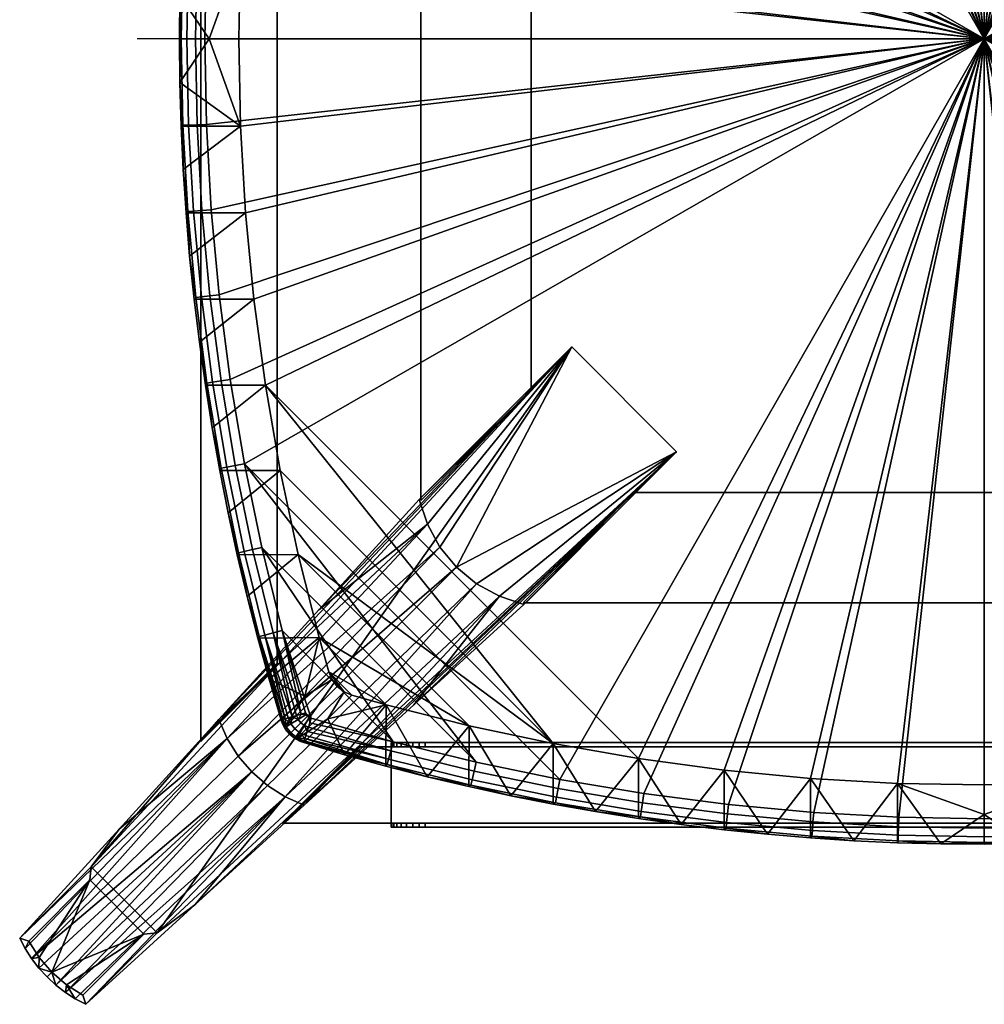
# Model space of a CAD drawing. Header units: millimetres. Extents: x -228 to 228, y -228 to 228.
# Tile 1 of 3: x -228 to 0, y -228 to 5. Entities that reach past the tile are written whole.
import ezdxf

# ---------------------------------------------------------------- set-up
doc = ezdxf.new("R2010")
doc.units = ezdxf.units.MM
doc.header["$MEASUREMENT"] = 0
for name, color, linetype in [('deska', 31, 'Continuous'), ('osy', 6, 'Continuous'), ('podnoz', 31, 'Continuous'), ('podnoz dopl', 251, 'Continuous')]:
    doc.layers.add(name, color=color, linetype=linetype)

msp = doc.modelspace()

# ---------------------------------------------------------------- linework, layer by layer
at = {"layer": 'osy'}
msp.add_lwpolyline([(200, 0), (-200, 0)], dxfattribs=at)

# ---------------------------------------------------------------- meshes
at = {"layer": 'deska'}
mesh = msp.add_polyface(dxfattribs=at)
corners = [(0, 0, 758), (-182.51, 40.28, 758), (-183.63, 20.15, 758), (-184, 0, 758), (-180.64, 60.36, 758), (-178.03, 80.35, 758), (-174.69, 100.23, 758), (-119.97, 170.61, 758), (-170.61, 119.97, 758), (-139.55, 165.8, 758), (-158.94, 160.27, 758), (-165.8, 139.55, 758), (-100.23, 174.69, 758), (-80.35, 178.03, 758), (-60.36, 180.64, 758), (-40.28, 182.51, 758), (-20.16, 183.63, 758), (0, 184, 758), (-160.39, 155.01, 737), (-154.78, 149.33, 730), (-157.06, 141.24, 730), (-172.47, 61.42, 730), (0, 0, 730), (-174.43, 41.02, 730), (-101.77, 166.25, 730), (-169.74, 81.68, 730), (-166.25, 101.77, 730), (-175.61, 20.53, 730), (-141.24, 157.06, 730), (-157.06, 141.24, 730), (-154.78, 149.33, 730), (-121.64, 162.02, 730), (-162.02, 121.64, 730), (-152.75, 152.75, 730), (-151.14, 154, 730), (-154, 151.14, 730), (-176, 0, 730), (-149.33, 154.78, 730), (-81.68, 169.74, 730), (-61.42, 172.47, 730), (-41.02, 174.43, 730), (-20.53, 175.61, 730), (0, 176, 730), (-154, 151.14, 730)]
mesh.append_faces([[corners[k] for k in face] for face in [(0, 1, 2, 2), (0, 2, 3, 3), (4, 0, 5, 5), (0, 6, 5, 5), (6, 7, 8, 8), (0, 4, 1, 1), (9, 10, 11, 11), (0, 12, 6, 6), (13, 0, 14, 14), (0, 13, 12, 12), (15, 0, 16, 16), (0, 15, 14, 14), (16, 0, 17, 17), (18, 19, 20, 20), (21, 22, 23, 23), (24, 25, 26, 26), (22, 21, 25, 25), (27, 23, 22, 22), (28, 29, 30, 30), (29, 31, 32, 32), (33, 34, 35, 35), (35, 34, 30, 30), (26, 32, 24, 24), (22, 36, 27, 27), (37, 30, 34, 34), (28, 31, 29, 29), (28, 30, 37, 37), (31, 24, 32, 32), (38, 22, 25, 25), (38, 39, 22, 22), (38, 25, 24, 24), (40, 41, 22, 22), (22, 39, 40, 40), (41, 42, 22, 22), (19, 18, 43, 43)]])
mesh = msp.add_polyface(dxfattribs=at)
corners = [(0, 0, 758), (183.63, 20.15, 758), (182.51, 40.28, 758), (184, 0, 758), (180.64, 60.36, 758), (178.03, 80.35, 758), (174.69, 100.23, 758), (170.61, 119.97, 758), (119.97, 170.61, 758), (165.8, 139.55, 758), (139.55, 165.8, 758), (100.23, 174.69, 758), (80.35, 178.03, 758), (60.36, 180.64, 758), (40.28, 182.51, 758), (20.16, 183.63, 758), (0, 184, 758), (160.39, 155.01, 737), (157.06, 141.24, 730), (154.78, 149.33, 730), (172.47, 61.42, 730), (174.43, 41.02, 730), (0, 0, 730), (101.77, 166.25, 730), (166.25, 101.77, 730), (169.74, 81.68, 730), (175.61, 20.53, 730), (141.24, 157.06, 730), (154.78, 149.33, 730), (157.06, 141.24, 730), (162.02, 121.64, 730), (121.64, 162.02, 730), (154, 151.14, 730), (151.14, 154, 730), (176, 0, 730), (149.33, 154.78, 730), (81.68, 169.74, 730), (61.42, 172.47, 730), (41.02, 174.43, 730), (20.53, 175.61, 730), (0, 176, 730), (154, 151.14, 730)]
mesh.append_faces([[corners[k] for k in face] for face in [(0, 1, 2, 2), (0, 3, 1, 1), (4, 5, 0, 0), (0, 5, 6, 6), (6, 7, 8, 8), (0, 2, 4, 4), (7, 9, 10, 10), (10, 8, 7, 7), (8, 11, 6, 6), (0, 6, 11, 11), (12, 13, 0, 0), (0, 11, 12, 12), (14, 15, 0, 0), (0, 13, 14, 14), (15, 16, 0, 0), (17, 18, 19, 19), (20, 21, 22, 22), (23, 24, 25, 25), (22, 25, 20, 20), (26, 22, 21, 21), (27, 28, 29, 29), (29, 30, 31, 31), (32, 28, 33, 33), (24, 23, 30, 30), (22, 26, 34, 34), (35, 33, 28, 28), (27, 35, 28, 28), (36, 25, 22, 22), (36, 22, 37, 37), (36, 23, 25, 25), (38, 22, 39, 39), (22, 38, 37, 37), (39, 22, 40, 40), (19, 41, 17, 17)]])
mesh = msp.add_polyface(dxfattribs=at)
corners = [(-184, 0, 758), (-183.63, 20.15, 758), (-185.84, 20.24, 757.58), (-186.21, 0, 757.58), (-182.51, 40.28, 758), (-184.71, 40.45, 757.58), (-186.74, 40.6, 756.24), (-184.85, 60.83, 756.24), (-186.18, 60.98, 754.21), (-188.07, 40.7, 754.21), (-182.83, 60.6, 757.58), (-187.87, 20.31, 756.24), (-189.2, 20.36, 754.21), (-187.61, 51.22, 752), (-186.56, 61.41, 752), (-188.47, 41.01, 752), (-189.14, 30.78, 752), (-189.62, 20.53, 752), (-189.9, 10.27, 752), (-190, 0, 752), (-189.58, 0, 754.21), (-180.64, 60.36, 758), (-188.25, 0, 756.24), (-186.56, 61.41, 744), (-187.61, 51.22, 744), (-185.32, 71.56, 752), (-185.32, 71.56, 744), (-188.47, 41.01, 744), (-189.14, 30.78, 744), (-189.62, 20.53, 744), (-189.9, 10.27, 744), (-190, 0, 744), (-189.9, 10.27, 744), (-175.61, 20.53, 730), (-183, 0, 737), (-176, 0, 730), (-189.14, 30.78, 744), (-188.47, 41.01, 744), (-174.43, 41.02, 730), (-187.61, 51.22, 744), (-186.56, 61.41, 744), (-172.47, 61.42, 730), (-189.62, 20.53, 744), (-190, 0, 744), (-185.32, 71.56, 744)]
mesh.append_faces([[corners[k] for k in face] for face in [(0, 1, 2, 3), (1, 4, 5, 2), (6, 7, 8, 9), (5, 10, 7, 6), (11, 6, 9, 12), (2, 5, 6, 11), (13, 8, 14, 14), (9, 13, 15, 15), (9, 15, 16, 16), (16, 17, 12, 12), (9, 16, 12, 12), (18, 12, 17, 17), (19, 20, 18, 18), (8, 13, 9, 9), (5, 4, 21, 10), (11, 12, 20, 22), (18, 20, 12, 12), (22, 3, 2, 11), (14, 23, 24, 13), (25, 26, 23, 14), (15, 27, 28, 16), (17, 29, 30, 18), (18, 30, 31, 19), (16, 28, 29, 17), (13, 24, 27, 15), (32, 33, 34, 34), (33, 35, 34, 34), (33, 36, 37, 38), (38, 39, 40, 41), (38, 37, 39, 39), (33, 42, 36, 36), (34, 43, 32, 32), (33, 32, 42, 42), (41, 40, 44, 44)]])
mesh = msp.add_polyface(dxfattribs=at)
corners = [(-184, 0, 758), (-186.21, 0, 757.58), (-185.84, -20.24, 757.58), (-183.63, -20.15, 758), (-184.71, -40.45, 757.58), (-182.51, -40.28, 758), (-186.74, -40.6, 756.24), (-188.07, -40.7, 754.21), (-186.18, -60.98, 754.21), (-184.85, -60.83, 756.24), (-182.83, -60.6, 757.58), (-187.87, -20.31, 756.24), (-189.2, -20.36, 754.21), (-186.56, -61.41, 752), (-185.32, -71.56, 752), (-183.55, -81.17, 754.21), (-187.61, -51.22, 752), (-188.47, -41.01, 752), (-189.14, -30.78, 752), (-189.62, -20.53, 752), (-189.9, -10.27, 752), (-190, 0, 752), (-189.58, 0, 754.21), (-180.64, -60.36, 758), (-188.25, 0, 756.24), (-187.61, -51.22, 744), (-186.56, -61.41, 744), (-185.32, -71.56, 744), (-189.14, -30.78, 744), (-188.47, -41.01, 744), (-189.9, -10.27, 744), (-189.62, -20.53, 744), (-190, 0, 744), (-189.9, -10.27, 744), (-183, 0, 737), (-175.61, -20.53, 730), (-176, 0, 730), (-174.43, -41.02, 730), (-188.47, -41.01, 744), (-189.14, -30.78, 744), (-172.47, -61.42, 730), (-186.56, -61.41, 744), (-187.61, -51.22, 744), (-189.62, -20.53, 744), (-190, 0, 744), (-185.32, -71.56, 744)]
mesh.append_faces([[corners[k] for k in face] for face in [(0, 1, 2, 3), (3, 2, 4, 5), (6, 7, 8, 9), (4, 6, 9, 10), (11, 12, 7, 6), (2, 11, 6, 4), (8, 13, 14, 15), (16, 13, 8, 8), (7, 17, 16, 16), (7, 18, 17, 17), (18, 12, 19, 19), (7, 12, 18, 18), (20, 19, 12, 12), (21, 20, 22, 22), (8, 7, 16, 16), (4, 10, 23, 5), (11, 24, 22, 12), (20, 12, 22, 22), (24, 11, 2, 1), (13, 16, 25, 26), (14, 13, 26, 27), (17, 18, 28, 29), (19, 20, 30, 31), (20, 21, 32, 30), (18, 19, 31, 28), (16, 17, 29, 25), (33, 34, 35, 35), (35, 34, 36, 36), (35, 37, 38, 39), (37, 40, 41, 42), (37, 42, 38, 38), (35, 39, 43, 43), (34, 33, 44, 44), (35, 43, 33, 33), (40, 45, 41, 41)]])
mesh = msp.add_polyface(dxfattribs=at)
corners = [(-155.01, -160.39, 737), (-149.33, -154.78, 730), (-141.24, -157.06, 730), (0, 0, 758), (-183.63, -20.15, 758), (-182.51, -40.28, 758), (-184, 0, 758), (-180.64, -60.36, 758), (-178.03, -80.35, 758), (-174.69, -100.23, 758), (-170.61, -119.97, 758), (-119.97, -170.61, 758), (-139.55, -165.8, 758), (-100.23, -174.69, 758), (-80.35, -178.03, 758), (-60.36, -180.64, 758), (-40.28, -182.51, 758), (-20.16, -183.63, 758), (0, -184, 758), (-172.47, -61.42, 730), (-174.43, -41.02, 730), (0, 0, 730), (-101.77, -166.25, 730), (-166.25, -101.77, 730), (-169.74, -81.68, 730), (-175.61, -20.53, 730), (-141.24, -157.06, 730), (-154.78, -149.33, 730), (-157.06, -141.24, 730), (-162.02, -121.64, 730), (-121.64, -162.02, 730), (-152.75, -152.75, 730), (-154, -151.14, 730), (-151.14, -154, 730), (-176, 0, 730), (-149.33, -154.78, 730), (-81.68, -169.74, 730), (-61.42, -172.47, 730), (-41.02, -174.43, 730), (-20.53, -175.61, 730), (0, -176, 730), (-151.14, -154, 730)]
mesh.append_faces([[corners[k] for k in face] for face in [(0, 1, 2, 2), (3, 4, 5, 5), (3, 6, 4, 4), (7, 8, 3, 3), (3, 8, 9, 9), (9, 10, 11, 11), (3, 5, 7, 7), (12, 11, 10, 10), (11, 13, 9, 9), (3, 9, 13, 13), (14, 15, 3, 3), (3, 13, 14, 14), (16, 17, 3, 3), (3, 15, 16, 16), (17, 18, 3, 3), (19, 20, 21, 21), (22, 23, 24, 24), (21, 24, 19, 19), (25, 21, 20, 20), (26, 27, 28, 28), (28, 29, 30, 30), (31, 32, 33, 33), (23, 22, 29, 29), (21, 25, 34, 34), (35, 33, 27, 27), (26, 28, 30, 30), (26, 35, 27, 27), (30, 29, 22, 22), (36, 24, 21, 21), (36, 21, 37, 37), (36, 22, 24, 24), (38, 21, 39, 39), (21, 38, 37, 37), (39, 21, 40, 40), (1, 0, 41, 41)]])
mesh = msp.add_polyface(dxfattribs=at)
corners = [(0, 0, 758), (182.51, -40.28, 758), (183.63, -20.15, 758), (184, 0, 758), (180.64, -60.36, 758), (178.03, -80.35, 758), (174.69, -100.23, 758), (119.97, -170.61, 758), (170.61, -119.97, 758), (139.55, -165.8, 758), (158.94, -160.27, 758), (165.8, -139.55, 758), (100.23, -174.69, 758), (80.35, -178.03, 758), (60.36, -180.64, 758), (40.28, -182.51, 758), (20.16, -183.63, 758), (0, -184, 758), (160.39, -155.01, 737), (154.78, -149.33, 730), (157.06, -141.24, 730), (172.47, -61.42, 730), (0, 0, 730), (174.43, -41.02, 730), (101.77, -166.25, 730), (169.74, -81.68, 730), (166.25, -101.77, 730), (175.61, -20.53, 730), (141.24, -157.06, 730), (157.06, -141.24, 730), (154.78, -149.33, 730), (121.64, -162.02, 730), (162.02, -121.64, 730), (152.75, -152.75, 730), (151.14, -154, 730), (154, -151.14, 730), (176, 0, 730), (149.33, -154.78, 730), (81.68, -169.74, 730), (61.42, -172.47, 730), (41.02, -174.43, 730), (20.53, -175.61, 730), (0, -176, 730), (154, -151.14, 730)]
mesh.append_faces([[corners[k] for k in face] for face in [(0, 1, 2, 2), (0, 2, 3, 3), (4, 0, 5, 5), (0, 6, 5, 5), (6, 7, 8, 8), (0, 4, 1, 1), (9, 10, 11, 11), (0, 12, 6, 6), (13, 0, 14, 14), (0, 13, 12, 12), (15, 0, 16, 16), (0, 15, 14, 14), (16, 0, 17, 17), (18, 19, 20, 20), (21, 22, 23, 23), (24, 25, 26, 26), (22, 21, 25, 25), (27, 23, 22, 22), (28, 29, 30, 30), (29, 31, 32, 32), (33, 34, 35, 35), (35, 34, 30, 30), (26, 32, 24, 24), (22, 36, 27, 27), (37, 30, 34, 34), (28, 31, 29, 29), (28, 30, 37, 37), (31, 24, 32, 32), (38, 22, 25, 25), (38, 39, 22, 22), (38, 25, 24, 24), (40, 41, 22, 22), (22, 39, 40, 40), (41, 42, 22, 22), (19, 18, 43, 43)]])
mesh = msp.add_polyface(dxfattribs=at)
corners = [(-174.75, -120.91, 756.24), (-176.05, -121.2, 754.21), (-171.19, -140.98, 754.21), (-169.9, -140.64, 756.24), (-172.76, -120.46, 757.58), (-167.93, -140.12, 757.58), (-178.86, -101.01, 756.24), (-180.17, -101.26, 754.21), (-176.86, -100.64, 757.58), (-182.23, -80.98, 756.24), (-183.55, -81.17, 754.21), (-180.21, -80.68, 757.58), (-184.85, -60.83, 756.24), (-186.18, -60.98, 754.21), (-182.83, -60.6, 757.58), (-171.53, -141.33, 752), (-168.85, -151.05, 752), (-174.04, -131.54, 752), (-176.37, -121.68, 752), (-178.53, -111.76, 752), (-180.5, -101.78, 752), (-182.29, -91.76, 752), (-170.61, -119.97, 758), (-174.69, -100.23, 758), (-178.03, -80.35, 758), (-183.9, -81.68, 752), (-185.32, -71.56, 752), (-180.64, -60.36, 758), (-174.04, -131.54, 744), (-171.53, -141.33, 744), (-168.85, -151.05, 744), (-178.53, -111.76, 744), (-176.37, -121.68, 744), (-182.29, -91.76, 744), (-180.5, -101.78, 744), (-183.9, -81.68, 744), (-185.32, -71.56, 744), (-166.25, -101.77, 730), (-162.02, -121.64, 730), (-176.37, -121.68, 744), (-178.53, -111.76, 744), (-169.74, -81.68, 730), (-180.5, -101.78, 744), (-182.29, -91.76, 744), (-172.47, -61.42, 730), (-183.9, -81.68, 744), (-185.32, -71.56, 744), (-174.04, -131.54, 744)]
mesh.append_faces([[corners[k] for k in face] for face in [(0, 1, 2, 3), (4, 0, 3, 5), (6, 7, 1, 0), (8, 6, 0, 4), (9, 10, 7, 6), (11, 9, 6, 8), (12, 13, 10, 9), (14, 12, 9, 11), (2, 15, 16, 16), (2, 17, 15, 15), (1, 18, 17, 17), (1, 19, 18, 18), (7, 20, 19, 1), (21, 20, 7, 7), (2, 1, 17, 17), (8, 4, 22, 23), (23, 24, 11, 8), (10, 25, 21, 21), (10, 26, 25, 25), (14, 11, 24, 27), (10, 21, 7, 7), (15, 17, 28, 29), (16, 15, 29, 30), (18, 19, 31, 32), (20, 21, 33, 34), (19, 20, 34, 31), (17, 18, 32, 28), (21, 25, 35, 33), (25, 26, 36, 35), (37, 38, 39, 40), (41, 37, 42, 43), (44, 41, 45, 46), (38, 47, 39, 39), (41, 43, 45, 45), (37, 40, 42, 42)]])
mesh = msp.add_polyface(dxfattribs=at)
corners = [(-165.91, -160.66, 753.09), (-168.85, -151.05, 752), (-166, -160.69, 752), (-165.6, -160.57, 754.21), (-171.19, -140.98, 754.21), (-165.07, -160.4, 755.28), (-169.9, -140.64, 756.24), (-164.32, -160.18, 756.24), (-163.41, -159.9, 757.02), (-167.93, -140.12, 757.58), (-162.38, -159.58, 757.58), (-161.31, -159.26, 757.9), (-165.8, -139.55, 758), (-160.27, -158.94, 758), (-172.76, -120.46, 757.58), (-170.61, -119.97, 758), (-158.94, -160.27, 758), (-160.07, -159.38, 758), (-159.77, -159.77, 758), (-139.55, -165.8, 758), (-166, -160.69, 748), (-168.85, -151.05, 744), (-166, -160.69, 744), (-160.39, -155.01, 737), (-157.06, -141.24, 730), (-154.78, -149.33, 730), (-162.02, -121.64, 730), (-171.53, -141.33, 744), (-174.04, -131.54, 744), (-168.85, -151.05, 744), (-166, -160.69, 744), (-154, -151.14, 730), (-154.78, -149.33, 730), (-151.14, -154, 730), (-161.96, -160.52, 757.58), (-164.01, -164.01, 744), (-152.75, -152.75, 730), (-151.14, -154, 730), (-162.45, -165.22, 744), (-165.22, -162.45, 744), (-154, -151.14, 730)]
mesh.append_faces([[corners[k] for k in face] for face in [(0, 1, 2, 2), (3, 4, 0, 0), (1, 0, 4, 4), (4, 3, 5, 5), (6, 5, 7, 7), (6, 7, 8, 8), (9, 10, 11, 11), (12, 11, 13, 13), (10, 9, 8, 8), (14, 9, 12, 15), (8, 9, 6, 6), (11, 12, 9, 9), (6, 4, 5, 5), (12, 13, 16, 16), (17, 18, 13, 13), (13, 18, 16, 16), (15, 12, 19, 19), (19, 12, 16, 16), (20, 2, 1, 1), (21, 22, 20, 20), (1, 21, 20, 20), (23, 24, 25, 25), (26, 24, 27, 28), (29, 23, 30, 30), (29, 27, 24, 24), (23, 29, 24, 24), (31, 32, 33, 33), (34, 11, 10, 10), (34, 17, 11, 11), (11, 17, 13, 13), (35, 36, 37, 38), (39, 40, 36, 35), (39, 30, 23, 23), (25, 40, 23, 23), (40, 39, 23, 23)]])
mesh = msp.add_polyface(dxfattribs=at)
corners = [(-151.04, -168.85, 744), (-155.01, -160.39, 737), (-141.24, -157.06, 730), (-141.33, -171.53, 744), (-160.69, -166, 744), (-131.54, -174.04, 744), (-158.94, -160.27, 758), (-159.77, -159.77, 758), (-159.38, -160.07, 758), (-160.07, -159.38, 758), (-161.96, -160.52, 757.58), (-161.33, -161.33, 757.58), (-160.66, -165.91, 753.09), (-161.61, -165.66, 752), (-160.69, -166, 752), (-160.52, -161.96, 757.58), (-161.57, -163.7, 756.24), (-160.18, -164.32, 756.24), (-159.9, -163.41, 757.02), (-159.58, -162.38, 757.58), (-159.26, -161.31, 757.9), (-160.4, -165.07, 755.28), (-140.64, -169.9, 756.24), (-140.98, -171.19, 754.21), (-121.2, -176.05, 754.21), (-120.91, -174.75, 756.24), (-141.33, -171.53, 752), (-131.54, -174.04, 752), (-151.04, -168.85, 752), (-160.57, -165.6, 754.21), (-140.12, -167.93, 757.58), (-139.55, -165.8, 758), (-162.45, -165.22, 744), (-160.69, -166, 744), (-160.69, -166, 748), (-162.45, -165.22, 744), (-151.14, -154, 730), (-151.04, -168.85, 744), (-141.33, -171.53, 744), (-131.54, -174.04, 744)]
mesh.append_faces([[corners[k] for k in face] for face in [(0, 1, 2, 2), (3, 0, 2, 2), (0, 4, 1, 1), (5, 3, 2, 2), (6, 7, 8, 8), (9, 10, 11, 7), (12, 13, 14, 14), (7, 11, 15, 8), (15, 16, 17, 18), (8, 15, 19, 20), (8, 20, 6, 6), (15, 18, 19, 19), (17, 16, 21, 21), (22, 23, 24, 25), (23, 26, 27, 27), (23, 28, 26, 26), (23, 12, 28, 28), (14, 28, 12, 12), (23, 29, 12, 12), (24, 23, 27, 27), (23, 21, 29, 29), (30, 18, 17, 22), (18, 30, 19, 19), (31, 20, 19, 30), (31, 6, 20, 20), (21, 22, 17, 17), (21, 23, 22, 22), (32, 33, 34, 34), (35, 1, 4, 4), (35, 36, 1, 1), (26, 28, 37, 38), (34, 28, 14, 14), (27, 26, 38, 39), (34, 33, 37, 37), (34, 37, 28, 28)]])
mesh = msp.add_polyface(dxfattribs=at)
corners = [(-101.77, -166.25, 730), (-111.76, -178.53, 744), (-121.64, -162.02, 730), (-121.68, -176.37, 744), (-131.54, -174.04, 744), (-61.42, -172.47, 730), (-71.56, -185.32, 744), (-81.68, -169.74, 730), (-91.76, -182.29, 744), (-141.24, -157.06, 730), (-101.78, -180.5, 744), (-81.68, -183.9, 744), (-80.98, -182.23, 756.24), (-81.17, -183.55, 754.21), (-60.98, -186.18, 754.21), (-60.83, -184.85, 756.24), (-80.67, -180.21, 757.58), (-60.6, -182.83, 757.58), (-101.01, -178.86, 756.24), (-101.26, -180.17, 754.21), (-100.64, -176.86, 757.58), (-120.91, -174.75, 756.24), (-121.2, -176.05, 754.21), (-120.46, -172.76, 757.58), (-140.12, -167.93, 757.58), (-140.64, -169.9, 756.24), (-71.56, -185.32, 752), (-81.68, -183.9, 752), (-60.36, -180.64, 758), (-80.35, -178.03, 758), (-100.23, -174.69, 758), (-91.76, -182.29, 752), (-101.78, -180.5, 752), (-111.76, -178.53, 752), (-121.68, -176.37, 752), (-131.54, -174.04, 752), (-119.97, -170.61, 758), (-139.55, -165.8, 758), (-81.68, -183.9, 744), (-71.56, -185.32, 744), (-91.76, -182.29, 744), (-111.76, -178.53, 744), (-101.78, -180.5, 744), (-131.54, -174.04, 744), (-121.68, -176.37, 744)]
mesh.append_faces([[corners[k] for k in face] for face in [(0, 1, 2, 2), (3, 4, 2, 2), (5, 6, 7, 7), (7, 8, 0, 0), (4, 9, 2, 2), (2, 1, 3, 3), (0, 10, 1, 1), (6, 11, 7, 7), (10, 0, 8, 8), (11, 8, 7, 7), (12, 13, 14, 15), (16, 12, 15, 17), (18, 19, 13, 12), (20, 18, 12, 16), (21, 22, 19, 18), (23, 21, 18, 20), (24, 25, 21, 23), (26, 13, 27, 27), (16, 17, 28, 29), (29, 30, 20, 16), (27, 13, 31, 31), (19, 32, 31, 31), (19, 33, 32, 32), (19, 22, 33, 33), (34, 33, 22, 22), (35, 34, 22, 22), (23, 20, 30, 36), (36, 37, 24, 23), (19, 31, 13, 13), (38, 39, 26, 27), (27, 31, 40, 38), (32, 33, 41, 42), (31, 32, 42, 40), (34, 35, 43, 44), (33, 34, 44, 41)]])
mesh = msp.add_polyface(dxfattribs=at)
corners = [(-162.76, -162.76, 756.24), (-163.7, -161.57, 756.24), (-164.85, -162.26, 754.21), (-163.71, -163.71, 754.21), (-161.33, -161.33, 757.58), (-161.96, -160.52, 757.58), (-161.57, -163.7, 756.24), (-162.26, -164.85, 754.21), (-160.52, -161.96, 757.58), (-165.66, -161.61, 752), (-165.91, -160.66, 753.09), (-166, -160.69, 752), (-165.07, -160.4, 755.28), (-165.6, -160.57, 754.21), (-165.21, -162.47, 752), (-164.66, -163.28, 752), (-164.01, -164.01, 752), (-163.41, -159.9, 757.02), (-164.32, -160.18, 756.24), (-162.38, -159.58, 757.58), (-163.28, -164.66, 752), (-162.47, -165.21, 752), (-161.61, -165.66, 752), (-160.66, -165.91, 753.09), (-160.57, -165.6, 754.21), (-160.4, -165.07, 755.28), (-166, -160.69, 748), (-166, -160.69, 744), (-165.22, -162.45, 744), (-164.01, -164.01, 744), (-162.45, -165.22, 744), (-160.69, -166, 748), (-160.69, -166, 752)]
mesh.append_faces([[corners[k] for k in face] for face in [(0, 1, 2, 3), (4, 5, 1, 0), (6, 0, 3, 7), (8, 4, 0, 6), (9, 10, 11, 11), (2, 12, 13, 13), (13, 10, 2, 2), (2, 9, 14, 14), (3, 2, 14, 15), (16, 3, 15, 15), (1, 12, 2, 2), (10, 9, 2, 2), (1, 17, 18, 18), (19, 17, 5, 5), (1, 5, 17, 17), (1, 18, 12, 12), (7, 3, 20, 21), (22, 7, 21, 21), (23, 24, 7, 7), (24, 25, 7, 7), (23, 7, 22, 22), (6, 7, 25, 25), (3, 16, 20, 20), (26, 27, 28, 28), (9, 26, 28, 28), (29, 15, 14, 28), (22, 30, 31, 31), (30, 21, 20, 29), (26, 9, 11, 11), (28, 14, 9, 9), (29, 16, 15, 15), (31, 32, 22, 22), (30, 22, 21, 21), (29, 20, 16, 16)]])
mesh = msp.add_polyface(dxfattribs=at)
corners = [(-20.53, -175.61, 730), (-30.78, -189.14, 744), (-41.02, -174.43, 730), (-51.22, -187.61, 744), (-61.42, -172.47, 730), (0, -183, 737), (0, -176, 730), (-41.01, -188.47, 744), (-61.41, -186.56, 744), (-10.27, -189.9, 744), (-20.53, -189.62, 744), (0, -190, 744), (-71.56, -185.32, 744), (-40.6, -186.74, 756.24), (-40.7, -188.07, 754.21), (-20.36, -189.2, 754.21), (-20.31, -187.87, 756.24), (-40.45, -184.71, 757.58), (-20.24, -185.84, 757.58), (-60.83, -184.85, 756.24), (-60.98, -186.18, 754.21), (-60.6, -182.83, 757.58), (-10.27, -189.9, 752), (0, -190, 752), (0, -189.58, 754.21), (-20.53, -189.62, 752), (-30.78, -189.14, 752), (-41.01, -188.47, 752), (-51.22, -187.61, 752), (-61.41, -186.56, 752), (-81.17, -183.55, 754.21), (-71.56, -185.32, 752), (0, -188.25, 756.24), (0, -186.21, 757.58), (0, -184, 758), (-20.16, -183.63, 758), (-40.28, -182.51, 758), (-60.36, -180.64, 758), (-10.27, -189.9, 744), (0, -190, 744), (-30.78, -189.14, 744), (-20.53, -189.62, 744), (-51.22, -187.61, 744), (-41.01, -188.47, 744), (-71.56, -185.32, 744), (-61.41, -186.56, 744)]
mesh.append_faces([[corners[k] for k in face] for face in [(0, 1, 2, 2), (3, 4, 2, 2), (5, 0, 6, 6), (2, 7, 3, 3), (7, 2, 1, 1), (4, 3, 8, 8), (9, 10, 0, 0), (1, 0, 10, 10), (9, 5, 11, 11), (8, 12, 4, 4), (9, 0, 5, 5), (13, 14, 15, 16), (17, 13, 16, 18), (19, 20, 14, 13), (21, 19, 13, 17), (22, 23, 24, 24), (15, 25, 22, 22), (14, 26, 25, 15), (27, 26, 14, 14), (15, 22, 24, 24), (20, 28, 27, 14), (20, 29, 28, 28), (30, 31, 29, 20), (32, 16, 15, 24), (16, 32, 33, 18), (34, 35, 18, 33), (21, 17, 36, 37), (17, 18, 35, 36), (23, 22, 38, 39), (25, 26, 40, 41), (22, 25, 41, 38), (27, 28, 42, 43), (29, 31, 44, 45), (28, 29, 45, 42), (26, 27, 43, 40)]])
mesh = msp.add_polyface(dxfattribs=at)
corners = [(20.53, -175.61, 730), (41.02, -174.43, 730), (30.78, -189.14, 744), (51.22, -187.61, 744), (61.42, -172.47, 730), (0, -183, 737), (0, -176, 730), (41.01, -188.47, 744), (61.41, -186.56, 744), (10.27, -189.9, 744), (20.53, -189.62, 744), (0, -190, 744), (71.56, -185.32, 744), (40.6, -186.74, 756.24), (20.31, -187.87, 756.24), (20.36, -189.2, 754.21), (40.7, -188.07, 754.21), (40.45, -184.71, 757.58), (20.24, -185.84, 757.58), (60.83, -184.85, 756.24), (60.98, -186.18, 754.21), (60.6, -182.83, 757.58), (10.27, -189.9, 752), (0, -189.58, 754.21), (0, -190, 752), (20.53, -189.62, 752), (30.78, -189.14, 752), (41.01, -188.47, 752), (51.22, -187.61, 752), (61.41, -186.56, 752), (0, -188.25, 756.24), (0, -186.21, 757.58), (0, -184, 758), (20.16, -183.63, 758), (60.36, -180.64, 758), (40.28, -182.51, 758), (0, -190, 744), (10.27, -189.9, 744), (20.53, -189.62, 744), (30.78, -189.14, 744), (41.01, -188.47, 744), (51.22, -187.61, 744), (61.41, -186.56, 744), (71.56, -185.32, 744), (71.56, -185.32, 752)]
mesh.append_faces([[corners[k] for k in face] for face in [(0, 1, 2, 2), (3, 1, 4, 4), (5, 6, 0, 0), (1, 3, 7, 7), (7, 2, 1, 1), (4, 8, 3, 3), (9, 0, 10, 10), (2, 10, 0, 0), (9, 11, 5, 5), (8, 4, 12, 12), (9, 5, 0, 0), (13, 14, 15, 16), (17, 18, 14, 13), (19, 13, 16, 20), (21, 17, 13, 19), (22, 23, 24, 24), (15, 22, 25, 25), (16, 15, 25, 26), (27, 16, 26, 26), (15, 23, 22, 22), (20, 16, 27, 28), (20, 28, 29, 29), (30, 23, 15, 14), (14, 18, 31, 30), (32, 31, 18, 33), (21, 34, 35, 17), (17, 35, 33, 18), (24, 36, 37, 22), (25, 38, 39, 26), (22, 37, 38, 25), (27, 40, 41, 28), (29, 42, 43, 44), (28, 41, 42, 29), (26, 39, 40, 27)]])
at = {"layer": 'podnoz'}
mesh = msp.add_polyface(dxfattribs=at)
corners = [(-184.97, 165.26, 330), (-166.97, 147.26, 330), (-166.97, 147.7, 295), (-184.97, 165.7, 295), (-184.97, 165.26, 330), (-184.97, 165.7, 295), (-184.97, -165.7, 295), (-184.97, -165.26, 330), (-166.97, -147.26, 330), (-166.97, -147.7, 295), (-166.97, 147.7, 295), (-166.97, 147.26, 330), (-184.97, 165.26, 330), (-184.97, -165.26, 330), (-166.97, -147.26, 330), (-166.97, 147.26, 330), (-184.97, 165.7, 295), (-166.97, 147.7, 295), (-166.97, -147.7, 295), (-184.97, -165.7, 295), (-133, 108.25, 730), (-107, 82.25, 730), (-107, 82.88, 680), (-133, 108.88, 680), (-107, 82.88, 680), (-107, 82.25, 730), (-107, -82.25, 730), (-107, -82.88, 680), (-133, 108.25, 730), (-133, 108.88, 680), (-133, -108.88, 680), (-133, -108.25, 730), (-133, 108.25, 730), (-133, -108.25, 730), (-107, -82.25, 730), (-107, 82.25, 730), (-133, 108.88, 680), (-107, 82.88, 680), (-107, -82.88, 680), (-133, -108.88, 680), (-108.25, 133, 730), (-82.88, 107, 680), (-82.25, 107, 730), (-108.88, 133, 680), (-195.29, 210.87, 2), (-72.66, 97.41, 730), (-97.41, 72.66, 730), (-134.66, 157.12, 548.03), (-72.66, 97.41, 730), (-160.57, 180.73, 366.04), (-186.4, 204.27, 184.03), (-108.68, 133.43, 730), (-157.12, 134.66, 548.03), (-180.73, 160.57, 366.04), (-97.41, 72.66, 730), (-210.88, 195.29, 2), (-133.43, 108.68, 730), (-72.66, 97.41, 730), (-119.87, 128.51, 730), (-124.59, 124.59, 730), (-128.51, 119.86, 730), (-97.41, 72.66, 730), (-114.5, 131.49, 730), (-133.43, 108.68, 730), (-131.49, 114.5, 730), (-108.68, 133.43, 730), (-131.49, 114.5, 730), (-180.73, 160.57, 366.04), (-157.12, 134.66, 548.03), (-133.43, 108.68, 730), (-128.51, 119.86, 730), (-178.76, 165.06, 366.04), (-119.87, 128.51, 730), (-165.06, 178.76, 366.04), (-169.21, 176.14, 366.04), (-114.5, 131.49, 730), (-172.93, 172.93, 366.04), (-124.59, 124.59, 730), (-134.66, 157.12, 548.03), (-160.57, 180.73, 366.04), (-108.68, 133.43, 730), (-176.14, 169.21, 366.04)]
mesh.append_faces([[corners[k] for k in face] for face in [(0, 1, 2, 2), (2, 3, 0, 0), (4, 5, 6, 7), (8, 9, 10, 11), (12, 13, 14, 15), (16, 17, 18, 19), (20, 21, 22, 22), (22, 23, 20, 20), (24, 25, 26, 27), (28, 29, 30, 31), (32, 33, 34, 35), (36, 37, 38, 39), (40, 41, 42, 42), (41, 40, 43, 43), (44, 45, 46, 46), (47, 48, 49, 49), (50, 49, 48, 48), (48, 47, 51, 51), (52, 53, 54, 54), (55, 54, 53, 53), (54, 56, 52, 52), (57, 58, 59, 59), (59, 60, 61, 61), (62, 58, 57, 57), (57, 59, 61, 61), (63, 61, 64, 64), (61, 60, 64, 64), (65, 62, 57, 57), (66, 67, 68, 68), (66, 68, 69, 69), (70, 71, 66, 66), (67, 66, 71, 71), (72, 73, 74, 74), (75, 73, 72, 72), (72, 74, 76, 77), (75, 78, 79, 79), (78, 75, 80, 80), (77, 81, 70, 70), (77, 76, 81, 81), (70, 81, 71, 71)]])
mesh = msp.add_polyface(dxfattribs=at)
corners = [(-184.97, -165.26, 330), (-166.97, -147.7, 295), (-166.97, -147.26, 330), (-184.97, -165.7, 295), (-211.16, -198.4), (-220.15, -220.15), (-223.15, -216.67), (-216.67, -223.15), (-198.4, -211.16), (-225.59, -212.83), (-212.83, -225.59), (-225.59, -212.83), (-227.74, -212.16, 2), (-210.88, -195.29, 2), (-211.16, -198.4), (-226.44, -214.61, 2), (-227.74, -212.16, 2), (-225.59, -212.83), (-223.15, -216.67), (-224.92, -216.96, 2), (-220.15, -220.15), (-223.2, -219.2, 2), (-212.83, -225.59), (-212.16, -227.74, 2), (-214.61, -226.44, 2), (-216.67, -223.15), (-216.96, -224.93, 2), (-219.2, -223.2, 2), (-221.29, -221.29, 2), (-198.4, -211.16), (-195.29, -210.87, 2), (-212.16, -227.74, 2), (-212.83, -225.59), (-211.16, -198.4), (-210.88, -195.29, 2), (-195.29, -210.87, 2), (-198.4, -211.16), (-97.41, -72.66, 730), (-195.29, -210.87, 2), (-210.88, -195.29, 2), (-186.4, -204.27, 184.03), (-212.16, -227.74, 2), (-195.29, -210.87, 2), (-204.27, -186.4, 184.03), (-210.88, -195.29, 2), (-227.74, -212.16, 2), (-180.73, -160.57, 366.04), (-227.74, -212.16, 2), (-178.76, -165.06, 366.04), (-204.27, -186.4, 184.03), (-226.44, -214.61, 2), (-224.92, -216.96, 2), (-172.93, -172.93, 366.04), (-223.2, -219.2, 2), (-180.73, -160.57, 366.04), (-221.29, -221.29, 2), (-219.2, -223.2, 2), (-169.21, -176.14, 366.04), (-216.96, -224.93, 2), (-212.16, -227.74, 2), (-165.06, -178.76, 366.04), (-214.61, -226.44, 2), (-186.4, -204.27, 184.03), (-160.57, -180.73, 366.04), (-176.14, -169.21, 366.04), (-128.51, -119.86, 730)]
mesh.append_faces([[corners[k] for k in face] for face in [(0, 1, 2, 2), (1, 0, 3, 3), (4, 5, 6, 6), (7, 5, 8, 8), (8, 5, 4, 4), (4, 6, 9, 9), (10, 7, 8, 8), (11, 12, 13, 14), (15, 16, 17, 17), (18, 19, 15, 17), (18, 20, 21, 21), (22, 23, 24, 25), (25, 26, 27, 20), (18, 21, 19, 19), (20, 28, 21, 21), (25, 24, 26, 26), (20, 27, 28, 28), (29, 30, 31, 32), (33, 34, 35, 36), (37, 38, 39, 39), (40, 41, 42, 42), (43, 44, 45, 45), (46, 44, 43, 43), (47, 48, 49, 49), (47, 50, 48, 48), (51, 48, 50, 50), (52, 51, 53, 53), (48, 54, 49, 49), (52, 53, 55, 55), (56, 57, 52, 52), (55, 56, 52, 52), (56, 58, 57, 57), (59, 60, 61, 61), (61, 60, 58, 58), (59, 62, 60, 60), (58, 60, 57, 57), (63, 60, 62, 62), (51, 52, 64, 64), (51, 64, 48, 48), (65, 48, 64, 64)]])
mesh = msp.add_polyface(dxfattribs=at)
corners = [(-107, -82.88, 680), (-133, -108.25, 730), (-133, -108.88, 680), (-107, -82.25, 730), (-108.25, -133, 730), (-82.25, -107, 730), (-82.88, -107, 680), (-108.88, -133, 680), (-82.88, -107, 680), (-82.25, -107, 730), (82.25, -107, 730), (82.88, -107, 680), (-108.25, -133, 730), (-108.88, -133, 680), (108.88, -133, 680), (108.25, -133, 730), (-108.25, -133, 730), (108.25, -133, 730), (82.25, -107, 730), (-82.25, -107, 730), (-108.88, -133, 680), (-82.88, -107, 680), (82.88, -107, 680), (108.88, -133, 680), (-165.26, -184.97, 330), (-147.26, -166.97, 330), (-147.7, -166.97, 295), (-165.7, -184.97, 295), (-165.26, -184.97, 330), (-165.7, -184.97, 295), (165.7, -184.97, 295), (165.26, -184.97, 330), (147.26, -166.97, 330), (147.7, -166.97, 295), (-147.7, -166.97, 295), (-147.26, -166.97, 330), (-165.26, -184.97, 330), (165.26, -184.97, 330), (147.26, -166.97, 330), (-147.26, -166.97, 330), (-165.7, -184.97, 295), (-147.7, -166.97, 295), (147.7, -166.97, 295), (165.7, -184.97, 295), (-195.29, -210.87, 2), (-97.41, -72.66, 730), (-72.66, -97.41, 730), (-72.66, -97.41, 730), (-186.4, -204.27, 184.03), (-195.29, -210.87, 2), (-134.66, -157.12, 548.03), (-160.57, -180.73, 366.04), (-108.68, -133.43, 730), (-157.12, -134.66, 548.03), (-97.41, -72.66, 730), (-180.73, -160.57, 366.04), (-210.88, -195.29, 2), (-133.43, -108.68, 730), (-72.66, -97.41, 730), (-124.59, -124.59, 730), (-119.87, -128.51, 730), (-97.41, -72.66, 730), (-128.51, -119.86, 730), (-114.5, -131.49, 730), (-133.43, -108.68, 730), (-131.49, -114.5, 730), (-108.68, -133.43, 730), (-131.49, -114.5, 730), (-157.12, -134.66, 548.03), (-180.73, -160.57, 366.04), (-133.43, -108.68, 730), (-128.51, -119.86, 730), (-178.76, -165.06, 366.04), (-119.87, -128.51, 730), (-169.21, -176.14, 366.04), (-165.06, -178.76, 366.04), (-114.5, -131.49, 730), (-124.59, -124.59, 730), (-172.93, -172.93, 366.04), (-160.57, -180.73, 366.04), (-134.66, -157.12, 548.03), (-108.68, -133.43, 730), (-176.14, -169.21, 366.04)]
mesh.append_faces([[corners[k] for k in face] for face in [(0, 1, 2, 2), (1, 0, 3, 3), (4, 5, 6, 6), (6, 7, 4, 4), (8, 9, 10, 11), (12, 13, 14, 15), (16, 17, 18, 19), (20, 21, 22, 23), (24, 25, 26, 26), (26, 27, 24, 24), (28, 29, 30, 31), (32, 33, 34, 35), (36, 37, 38, 39), (40, 41, 42, 43), (44, 45, 46, 46), (47, 48, 49, 49), (50, 51, 47, 47), (48, 47, 51, 51), (47, 52, 50, 50), (53, 54, 55, 55), (56, 55, 54, 54), (54, 53, 57, 57), (58, 59, 60, 60), (59, 61, 62, 62), (63, 58, 60, 60), (58, 61, 59, 59), (64, 65, 61, 61), (61, 65, 62, 62), (66, 58, 63, 63), (67, 68, 69, 69), (67, 70, 68, 68), (71, 67, 72, 72), (69, 72, 67, 67), (73, 74, 75, 75), (76, 73, 75, 75), (73, 77, 78, 74), (76, 79, 80, 80), (80, 81, 76, 76), (75, 79, 76, 76), (77, 71, 82, 82), (77, 82, 78, 78)]])
at = {"layer": 'podnoz dopl'}
mesh = msp.add_polyface(dxfattribs=at)
corners = [(-140, -165.97, 331), (140, -165.97, 331), (-140, -165.97, 318), (140, -165.97, 318), (132, -165.97, 310), (-132, -165.97, 310), (-133.46, -165.97, 310.13), (-134.94, -165.97, 310.56), (-136.38, -165.97, 311.3), (-137.66, -165.97, 312.34), (-138.7, -165.97, 313.62), (-139.44, -165.97, 315.06), (-139.87, -165.97, 316.54), (139.87, -165.97, 316.54), (139.44, -165.97, 315.06), (138.7, -165.97, 313.62), (137.66, -165.97, 312.34), (136.38, -165.97, 311.3), (134.94, -165.97, 310.56), (133.46, -165.97, 310.13), (-140, -165.97, 331), (140, -165.97, 331), (-140, -185.97, 331), (140, -185.97, 331), (140, -185.97, 331), (-140, -185.97, 331), (-140, -185.97, 318), (140, -185.97, 318), (-132, -185.97, 310), (132, -185.97, 310), (-139.87, -185.97, 316.54), (-139.44, -185.97, 315.06), (-138.7, -185.97, 313.62), (-137.66, -185.97, 312.34), (-136.38, -185.97, 311.3), (-134.94, -185.97, 310.56), (-133.46, -185.97, 310.13), (133.46, -185.97, 310.13), (134.94, -185.97, 310.56), (136.38, -185.97, 311.3), (137.66, -185.97, 312.34), (138.7, -185.97, 313.62), (139.44, -185.97, 315.06), (139.87, -185.97, 316.54), (-140, -184.97, 330), (140, -184.97, 330), (132, -184.97, 310), (-132, -184.97, 310), (-140, -184.97, 318), (140, -184.97, 318), (-133.46, -184.97, 310.13), (-134.94, -184.97, 310.56), (-136.38, -184.97, 311.3), (-137.66, -184.97, 312.34), (-138.7, -184.97, 313.62), (-139.44, -184.97, 315.06), (-139.87, -184.97, 316.54), (139.87, -184.97, 316.54), (139.44, -184.97, 315.06), (138.7, -184.97, 313.62), (137.66, -184.97, 312.34), (136.38, -184.97, 311.3), (134.94, -184.97, 310.56), (133.46, -184.97, 310.13), (-140, -184.97, 330), (140, -184.97, 330), (-140, -166.97, 330), (140, -166.97, 330), (-140, -166.97, 330), (140, -166.97, 330), (-140, -166.97, 318), (140, -166.97, 318), (-132, -166.97, 310), (132, -166.97, 310), (-139.87, -166.97, 316.54), (-139.44, -166.97, 315.06), (-138.7, -166.97, 313.62), (-137.66, -166.97, 312.34), (-136.38, -166.97, 311.3), (-134.94, -166.97, 310.56), (-133.46, -166.97, 310.13), (133.46, -166.97, 310.13), (134.94, -166.97, 310.56), (136.38, -166.97, 311.3), (137.66, -166.97, 312.34), (138.7, -166.97, 313.62), (139.44, -166.97, 315.06), (139.87, -166.97, 316.54), (-140, -185.97, 318), (-140, -185.97, 331), (-140, -165.97, 331), (-140, -184.97, 330), (-140, -166.97, 330), (-140, -165.97, 318), (-140, -184.97, 318), (-140, -166.97, 318), (140, -185.97, 318), (140, -185.97, 331), (140, -165.97, 331), (140, -184.97, 330), (140, -166.97, 330), (140, -165.97, 318), (140, -184.97, 318), (140, -166.97, 318), (132, -184.97, 310), (132, -185.97, 310), (-132, -184.97, 310), (-132, -185.97, 310), (132, -166.97, 310), (-132, -165.97, 310), (132, -165.97, 310), (-132, -166.97, 310), (-139.44, -185.97, 315.06), (-139.87, -185.97, 316.54), (-138.7, -185.97, 313.62), (-137.66, -185.97, 312.34), (-136.38, -185.97, 311.3), (-134.94, -185.97, 310.56), (-133.46, -185.97, 310.13), (-133.46, -184.97, 310.13), (-134.94, -184.97, 310.56), (-136.38, -184.97, 311.3), (-137.66, -184.97, 312.34), (-138.7, -184.97, 313.62), (-139.44, -184.97, 315.06), (-139.87, -184.97, 316.54), (139.87, -185.97, 316.54), (139.44, -185.97, 315.06), (138.7, -185.97, 313.62), (137.66, -185.97, 312.34), (136.38, -185.97, 311.3), (134.94, -185.97, 310.56), (133.46, -185.97, 310.13), (133.46, -184.97, 310.13), (134.94, -184.97, 310.56), (136.38, -184.97, 311.3), (137.66, -184.97, 312.34), (138.7, -184.97, 313.62), (139.44, -184.97, 315.06), (139.87, -184.97, 316.54), (-133.46, -165.97, 310.13), (-134.94, -165.97, 310.56), (-136.38, -165.97, 311.3), (-137.66, -165.97, 312.34), (-138.7, -165.97, 313.62), (-139.44, -165.97, 315.06), (-139.87, -165.97, 316.54), (-139.87, -166.97, 316.54), (-139.44, -166.97, 315.06), (-138.7, -166.97, 313.62), (-137.66, -166.97, 312.34), (-136.38, -166.97, 311.3), (-134.94, -166.97, 310.56), (-133.46, -166.97, 310.13), (133.46, -165.97, 310.13), (134.94, -165.97, 310.56), (136.38, -165.97, 311.3), (137.66, -165.97, 312.34), (138.7, -165.97, 313.62), (139.44, -165.97, 315.06), (139.87, -165.97, 316.54), (139.87, -166.97, 316.54), (139.44, -166.97, 315.06), (138.7, -166.97, 313.62), (137.66, -166.97, 312.34), (136.38, -166.97, 311.3), (134.94, -166.97, 310.56), (133.46, -166.97, 310.13)]
mesh.append_faces([[corners[k] for k in face] for face in [(7, 5, 6, 6), (5, 8, 9, 9), (7, 8, 5, 5), (16, 5, 9, 9), (18, 19, 4, 4), (18, 4, 17, 17), (16, 17, 4, 4), (16, 4, 5, 5), (16, 9, 10, 10), (11, 15, 10, 10), (2, 13, 12, 12), (14, 11, 12, 12), (0, 1, 3, 2), (14, 15, 11, 11), (12, 13, 14, 14), (13, 2, 3, 3), (16, 10, 15, 15), (21, 20, 22, 23), (25, 26, 27, 24), (31, 43, 30, 30), (43, 26, 30, 30), (42, 31, 32, 32), (43, 31, 42, 42), (26, 43, 27, 27), (41, 42, 32, 32), (41, 32, 33, 33), (28, 33, 34, 34), (28, 35, 36, 36), (34, 35, 28, 28), (40, 33, 28, 28), (29, 39, 40, 40), (37, 38, 29, 29), (39, 29, 38, 38), (29, 40, 28, 28), (41, 33, 40, 40), (51, 47, 50, 50), (47, 52, 53, 53), (51, 52, 47, 47), (60, 47, 53, 53), (62, 63, 46, 46), (62, 46, 61, 61), (60, 61, 46, 46), (60, 46, 47, 47), (60, 53, 59, 59), (55, 58, 54, 54), (48, 57, 56, 56), (57, 55, 56, 56), (48, 44, 45, 49), (58, 59, 54, 54), (55, 57, 58, 58), (57, 48, 49, 49), (53, 54, 59, 59), (65, 64, 66, 67), (68, 70, 71, 69), (75, 87, 74, 74), (87, 70, 74, 74), (86, 75, 76, 76), (87, 75, 86, 86), (70, 87, 71, 71), (85, 86, 76, 76), (85, 76, 77, 77), (72, 77, 78, 78), (72, 79, 80, 80), (78, 79, 72, 72), (84, 77, 72, 72), (73, 83, 84, 84), (81, 82, 73, 73), (83, 73, 82, 82), (73, 84, 72, 72), (85, 77, 84, 84), (91, 94, 88, 88), (90, 91, 89, 89), (88, 89, 91, 91), (92, 90, 93, 95), (91, 90, 92, 92), (99, 96, 102, 102), (98, 97, 99, 99), (96, 99, 97, 97), (100, 103, 101, 98), (99, 100, 98, 98), (105, 107, 106, 104), (108, 111, 109, 110), (118, 119, 106, 107), (116, 121, 120, 117), (117, 120, 119, 118), (114, 123, 122, 115), (113, 125, 124, 112), (88, 94, 125, 113), (112, 124, 123, 114), (115, 122, 121, 116), (132, 105, 104, 133), (130, 131, 134, 135), (131, 132, 133, 134), (128, 129, 136, 137), (126, 127, 138, 139), (96, 126, 139, 102), (127, 128, 137, 138), (129, 130, 135, 136), (153, 140, 109, 111), (151, 142, 141, 152), (152, 141, 140, 153), (149, 144, 143, 150), (147, 146, 145, 148), (95, 93, 146, 147), (148, 145, 144, 149), (150, 143, 142, 151), (167, 108, 110, 154), (165, 166, 155, 156), (166, 167, 154, 155), (163, 164, 157, 158), (161, 162, 159, 160), (103, 161, 160, 101), (162, 163, 158, 159), (164, 165, 156, 157)]])

doc.saveas('drawing.dxf')
